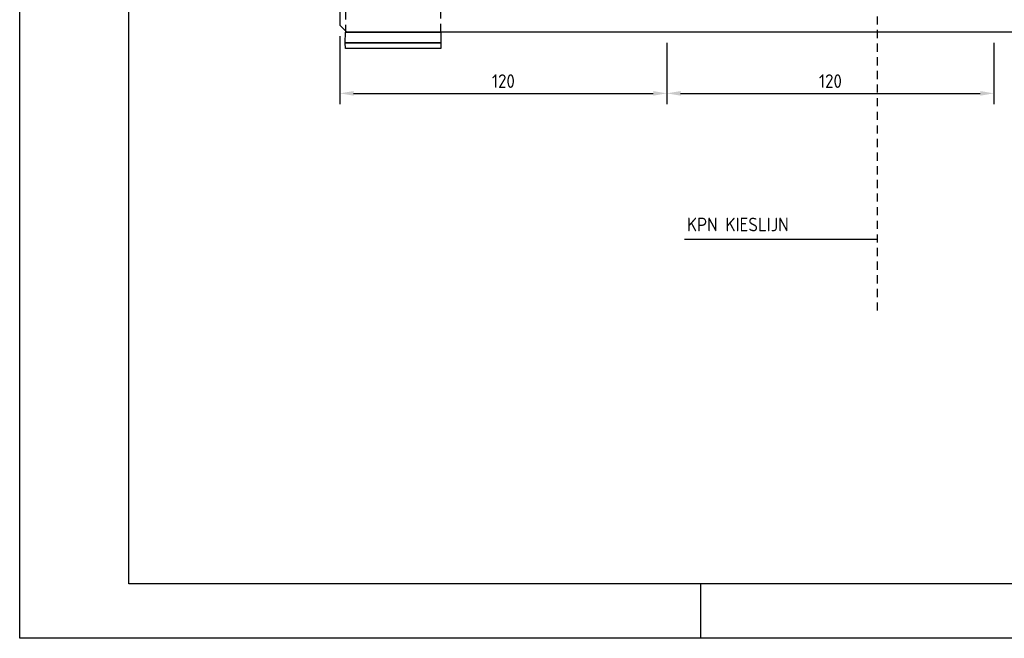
# Model space of a CAD drawing. Extents: x 0 to 420, y 0 to 297.
# Tile 1 of 12: x 0 to 181, y 0 to 114. Entities that reach past the tile are written whole.
import ezdxf
from ezdxf.enums import TextEntityAlignment as Align

# ---------------------------------------------------------------- set-up
doc = ezdxf.new("R2010")
doc.units = 0
doc.header["$PDMODE"] = 3
doc.header["$PDSIZE"] = -2
doc.linetypes.add('STREEP', pattern=[2.5, 1.5, -1])
doc.layers.get('0').update_dxf_attribs({"linetype": 'CONTINUOUS'})
doc.layers.get('Defpoints').update_dxf_attribs({"linetype": 'CONTINUOUS'})
for name, color, linetype in [('L018', 7, 'CONTINUOUS'), ('L025', 4, 'CONTINUOUS'), ('L035', 2, 'CONTINUOUS'), ('L070', 1, 'CONTINUOUS'), ('T025', 4, 'CONTINUOUS'), ('T035', 2, 'CONTINUOUS'), ('T050', 6, 'CONTINUOUS')]:
    doc.layers.add(name, color=color, linetype=linetype)
doc.styles.add('ISO', font='ISO.SHX')
doc.styles.get("Standard").update_dxf_attribs({"font": 'SIMPLEX'})
doc.dimstyles.get("Standard").update_dxf_attribs({"dimtxt": 0.18, "dimasz": 0.18, "dimexe": 0.18, "dimexo": 0.0625, "dimgap": 0.09, "dimtad": 0, "dimtih": 1, "dimtoh": 1, "dimdec": 4, "dimzin": 0, "dimdsep": 46, "dimtxsty": 'Standard', "dimcen": 0.09, "dimadec": 0, "dimazin": 0, "dimtfac": 1, "dimtdec": 4, "dimtofl": 0, "dimtmove": 0, "dimatfit": 3, "dimfxl": 0, "dimtolj": 1, "dimtzin": 0, "dimarcsym": 0})

# ---------------------------------------------------------------- blocks, each defined once
blk = doc.blocks.new('RWS-A3')
at = {"layer": 'L025'}
for p, q in [((0, 0), (0, 297)), ((420, 0), (0, 0))]:
    blk.add_line(p, q, dxfattribs=at)
at = {"layer": 'L025', "linetype": 'Continuous'}
blk.add_line((125, 0), (125, 10), dxfattribs=at)
at = {"layer": 'L070'}
for p, q in [((20, 10), (20, 287)), ((410, 10), (20, 10))]:
    blk.add_line(p, q, dxfattribs=at)
at = {"layer": 'T025', "style": 'ISO'}
for tag, p in [('SCHAAL', (363, 51)), ('DAT', (395, 46)), ('GEC', (363, 41)), ('DAT', (395, 41)), ('GEZ', (363, 36)), ('DAT', (395, 36))]:
    blk.add_attdef(tag, p, '', height=2.5, dxfattribs=at)
for tag, p in [('A', (375, 32.5)), ('B', (385, 32.5)), ('C', (395, 32.5)), ('D', (405, 32.5)), ('A', (375, 27.5)), ('B', (385, 27.5)), ('C', (395, 27.5)), ('D', (405, 27.5)), ('1', (360, 22.5)), ('1', (400, 22.5))]:
    blk.add_attdef(tag, text='', height=2.5, dxfattribs=at).set_placement(p, align=Align.MIDDLE)
blk.add_attdef('*', (414, 26), '', height=2.5, rotation=90, dxfattribs=at)
blk.add_attdef('100', text='', height=2.5, dxfattribs=at).set_placement((386.5, 21), align=Align.RIGHT)
at = {"layer": 'T035', "style": 'ISO'}
for p in [(235, 37.5), (235, 30)]:
    blk.add_attdef('*', p, '', height=3.5, dxfattribs=at)
at = {"layer": 'T035'}
blk.add_attdef('*', (358.5, 12.5), '', height=3.5, dxfattribs=at)
at = {"layer": 'T050', "style": 'ISO'}
for tag, p in [('*', (235, 45)), ('95.001', (367.5, 12.5)), ('00004', (391, 12.5))]:
    blk.add_attdef(tag, p, '', height=5, dxfattribs=at)
blk = doc.blocks.new('*D13')
at = {"layer": 'Defpoints', "color": 0}
for p in [(58.75, 112.5), (118.75, 111.25), (118.75, 100)]:
    blk.add_point(p, dxfattribs=at)
at = {"layer": 'L018', "lineweight": -2}
for p, q in [((58.75, 110.5), (58.75, 98)), ((118.75, 109.25), (118.75, 98)), ((61.25, 100), (116.25, 100))]:
    blk.add_line(p, q, dxfattribs=at)
at = {"layer": 'L018'}
for points in [[(61.25, 100.42), (61.25, 99.58), (58.75, 100)], [(116.25, 100.42), (116.25, 99.58), (118.75, 100)]]:
    blk.add_solid(points, dxfattribs=at)
at = {"layer": 'L018', "color": 4, "insert": (88.75, 102.25), "char_height": 2.5, "attachment_point": 5, "style": 'ISO'}
blk.add_mtext('\\A1;120', dxfattribs=at)
blk = doc.blocks.new('*D11')
at = {"layer": 'Defpoints', "color": 0}
for p in [(118.75, 111.25), (178.75, 111.25), (178.75, 100)]:
    blk.add_point(p, dxfattribs=at)
at = {"layer": 'L018', "lineweight": -2}
for p, q in [((118.75, 109.25), (118.75, 98)), ((178.75, 109.25), (178.75, 98)), ((121.25, 100), (176.25, 100))]:
    blk.add_line(p, q, dxfattribs=at)
at = {"layer": 'L018'}
for points in [[(121.25, 100.42), (121.25, 99.58), (118.75, 100)], [(176.25, 100.42), (176.25, 99.58), (178.75, 100)]]:
    blk.add_solid(points, dxfattribs=at)
at = {"layer": 'L018', "color": 4, "insert": (148.75, 102.25), "char_height": 2.5, "attachment_point": 5, "style": 'ISO'}
blk.add_mtext('\\A1;120', dxfattribs=at)

msp = doc.modelspace()

# ---------------------------------------------------------------- linework, layer by layer
at = {"layer": 'L018'}
msp.add_line((121.9814, 73.2345), (157.3779, 73.2345), dxfattribs=at)
at = {"layer": 'L025', "linetype": 'STREEP'}
msp.add_lwpolyline([(77.2468, 185.069), (59.7468, 185.069), (59.7468, 111.25), (77.2468, 111.25)], close=True, dxfattribs=at)
at = {"layer": 'L035'}
for p, q in [((58.75, 115.5253), (58.75, 112.5)), ((60, 111.25), (58.75, 112.5)), ((305, 111.25), (60, 111.25))]:
    msp.add_line(p, q, dxfattribs=at)
for points in [[(59.7468, 111.25), (77.248, 111.25), (77.2468, 109.25), (59.7457, 109.25)], [(59.7457, 109.25), (77.2468, 109.25), (77.248, 108.25), (59.7468, 108.25)]]:
    msp.add_lwpolyline(points, close=True, dxfattribs=at)
at = {"layer": 'L070', "linetype": 'STREEP'}
msp.add_line((157.3779, 60.1299), (157.3779, 164.125), dxfattribs=at)

# ---------------------------------------------------------------- block references
msp.add_blockref('RWS-A3', (0, 0))

# ---------------------------------------------------------------- texts
at = {"layer": 'T025', "style": 'ISO'}
msp.add_text('KPN KIESLIJN', height=2.5, dxfattribs=at).set_placement((122.4287, 74.6851))

# ---------------------------------------------------------------- dimensions: what is measured, and where the dimension line sits
at = {"layer": 'L018'}
for base, p1, p2, picture, middle in [((118.75, 100), (58.75, 112.5), (118.75, 111.25), '*D13', (88.75, 102.25)), ((178.75, 100), (118.75, 111.25), (178.75, 111.25), '*D11', (148.75, 102.25))]:
    dim = msp.add_linear_dim(base=base, p1=p1, p2=p2, dimstyle='Standard', override={"dimscale": 1, "dimtxt": 2.5, "dimasz": 2.5, "dimexe": 2, "dimexo": 2, "dimgap": 1, "dimtad": 1, "dimtih": 0, "dimtoh": 0, "dimdec": 2, "dimlfac": 2, "dimzin": 8, "dimtxsty": 'ISO', "dimcen": -3, "dimclrd": 256, "dimclre": 256, "dimclrt": 4, "dimtfac": 0.72, "dimtdec": 2, "dimtix": 1, "dimtofl": 1, "dimtmove": 2, "dimtzin": 8}, dxfattribs=at)
    dim.commit()
    dim.dimension.update_dxf_attribs({"geometry": picture, "text_midpoint": middle})

doc.saveas('drawing.dxf')
